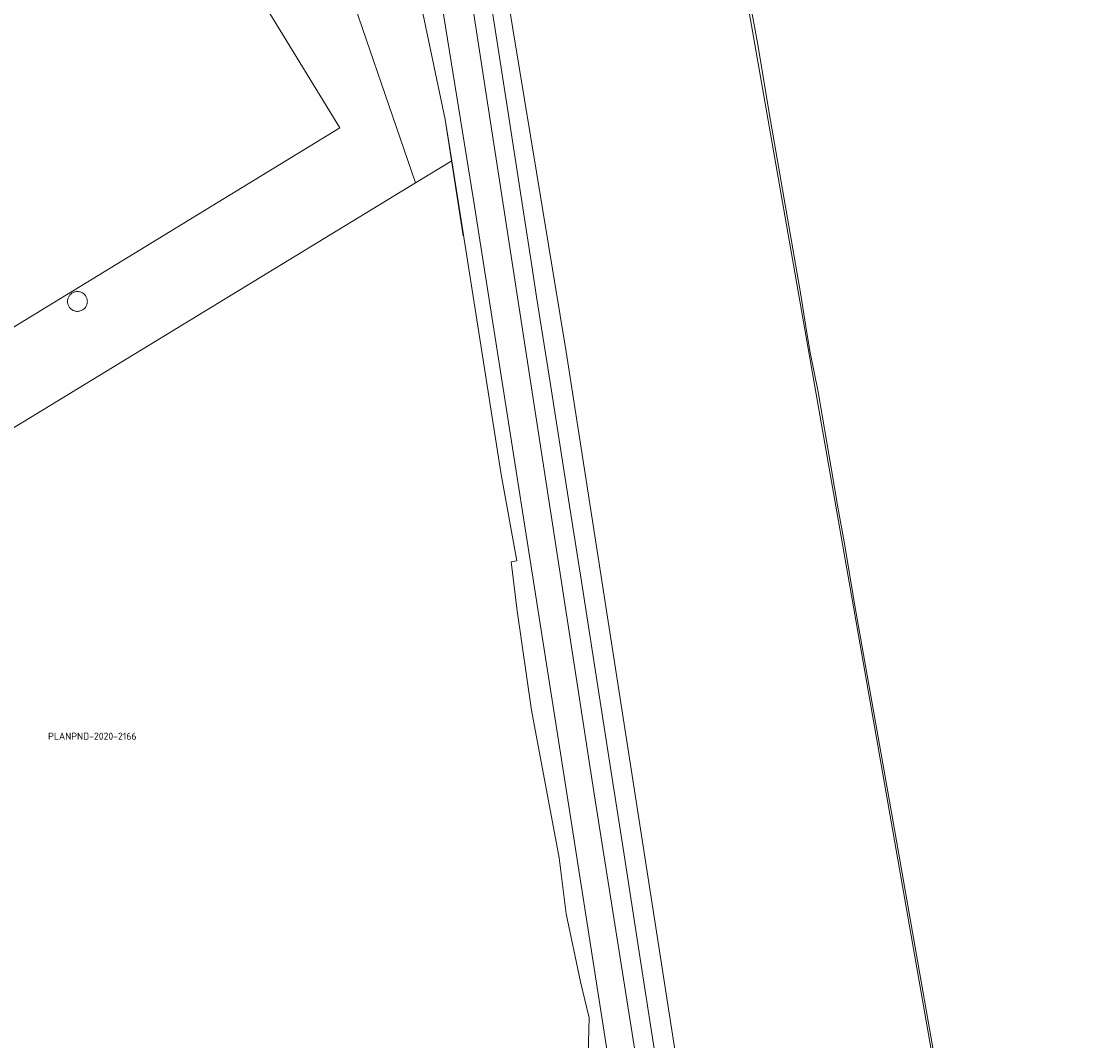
# Model space of a CAD drawing. Header units: metres. Extents: x 207155 to 208055, y 377332 to 379032.
# Tile 4 of 59: x 207551 to 207686, y 377574 to 377704. Entities that reach past the tile are written whole.
import ezdxf
from ezdxf.enums import TextEntityAlignment as Align

# ---------------------------------------------------------------- set-up
doc = ezdxf.new("R2010")
doc.units = ezdxf.units.M
for name, color, linetype, lineweight in [('GB', 1, 'Continuous', 25), ('GMV', 7, 'Continuous', 25), ('LSHD', 34, 'Continuous', 25), ('LSPR', 7, 'Continuous', 25)]:
    doc.layers.add(name, color=color, linetype=linetype, lineweight=lineweight)
doc.layers.add('PLANPND', color=7, linetype='Continuous')
doc.styles.add('ISO', font='isocpeur.ttf', dxfattribs={"height": 1})

msp = doc.modelspace()

# ---------------------------------------------------------------- linework, layer by layer
at = {"layer": 'GB', "linetype": 'Continuous', "lineweight": 13}
for points in [[(207565.528, 377733.442), (207591.606, 377690.784)], [(207591.606, 377690.784), (207523.358, 377649.124)]]:
    msp.add_lwpolyline(points, dxfattribs=at)
at = {"layer": 'GMV', "linetype": 'Continuous', "lineweight": 13}
for points in [[(207553.316, 378051.464), (207558.627, 378018.24), (207563.422, 377985.032), (207566.99, 377961.853), (207572.396, 377923.572), (207577.708, 377887.852), (207586.349, 377827.172), (207592.981, 377782.834), (207599.102, 377743.303), (207603.255, 377715.364), (207608.725, 377681.572), (207620.814, 377604.75), (207626.52, 377568.213), (207631.157, 377537.861), (207635.899, 377505.293), (207640.866, 377473.945), (207644.281, 377451.686), (207654.061, 377389.323), (207660.866, 377346.739), (207662.019, 377339.62)], [(207601.285, 377683.735), (207580.897, 377743.188)], [(207599.215, 377719.948), (207605.118, 377691.861)], [(207623.279, 377708.153), (207623.687, 377708.217), (207623.697, 377708.152), (207633.564, 377709.718), (207643.028, 377711.219), (207686.212, 377465.078)], [(207605.948, 377686.576), (207605.118, 377691.861)], [(207605.948, 377686.576), (207601.285, 377683.735)], [(207612.252, 377646.436), (207605.948, 377686.576)], [(207601.285, 377683.735), (207489.798, 377615.801)], [(207556.823, 377668.968), (207556.792, 377668.857)], [(207556.864, 377669.074), (207556.823, 377668.968)], [(207556.912, 377669.174), (207556.864, 377669.074)], [(207556.968, 377669.267), (207556.912, 377669.174)], [(207557.03, 377669.353), (207556.968, 377669.267)], [(207557.097, 377669.431), (207557.03, 377669.353)], [(207557.168, 377669.502), (207557.097, 377669.431)], [(207557.242, 377669.564), (207557.168, 377669.502)], [(207557.317, 377669.619), (207557.242, 377669.564)], [(207557.393, 377669.667), (207557.317, 377669.619)], [(207557.472, 377669.709), (207557.393, 377669.667)], [(207557.557, 377669.747), (207557.472, 377669.709)], [(207557.648, 377669.779), (207557.557, 377669.747)], [(207557.745, 377669.805), (207557.648, 377669.779)], [(207557.846, 377669.824), (207557.745, 377669.805)], [(207557.952, 377669.835), (207557.846, 377669.824)], [(207558.06, 377669.836), (207557.952, 377669.835)], [(207558.171, 377669.829), (207558.06, 377669.836)], [(207558.283, 377669.811), (207558.171, 377669.829)], [(207558.395, 377669.782), (207558.283, 377669.811)], [(207558.504, 377669.744), (207558.395, 377669.782)], [(207558.61, 377669.695), (207558.504, 377669.744)], [(207558.712, 377669.636), (207558.61, 377669.695)], [(207558.807, 377669.569), (207558.712, 377669.636)], [(207558.895, 377669.493), (207558.807, 377669.569)], [(207558.976, 377669.411), (207558.895, 377669.493)], [(207559.047, 377669.323), (207558.976, 377669.411)], [(207559.109, 377669.231), (207559.047, 377669.323)], [(207559.162, 377669.136), (207559.109, 377669.231)], [(207559.205, 377669.039), (207559.162, 377669.136)], [(207559.24, 377668.942), (207559.205, 377669.039)], [(207556.771, 377668.743), (207556.76, 377668.627)], [(207556.76, 377668.627), (207556.76, 377668.51)], [(207556.76, 377668.51), (207556.771, 377668.393)], [(207556.792, 377668.857), (207556.771, 377668.743)], [(207556.771, 377668.393), (207556.792, 377668.279)], [(207556.792, 377668.279), (207556.823, 377668.168)], [(207556.823, 377668.168), (207556.864, 377668.063)], [(207556.864, 377668.063), (207556.912, 377667.963)], [(207556.912, 377667.963), (207556.968, 377667.869)], [(207556.968, 377667.869), (207557.03, 377667.783)], [(207557.03, 377667.783), (207557.097, 377667.705)], [(207557.097, 377667.705), (207557.168, 377667.634)], [(207557.168, 377667.634), (207557.242, 377667.572)], [(207558.807, 377667.567), (207558.895, 377667.643)], [(207558.895, 377667.643), (207558.976, 377667.725)], [(207558.976, 377667.725), (207559.047, 377667.813)], [(207559.047, 377667.813), (207559.109, 377667.905)], [(207559.109, 377667.905), (207559.162, 377668)], [(207559.162, 377668), (207559.205, 377668.097)], [(207559.205, 377668.097), (207559.24, 377668.194)], [(207559.265, 377668.845), (207559.24, 377668.942)], [(207559.24, 377668.194), (207559.265, 377668.291)], [(207559.283, 377668.75), (207559.265, 377668.845)], [(207559.265, 377668.291), (207559.283, 377668.386)], [(207559.293, 377668.658), (207559.283, 377668.75)], [(207559.283, 377668.386), (207559.293, 377668.478)], [(207559.296, 377668.568), (207559.293, 377668.658)], [(207559.293, 377668.478), (207559.296, 377668.568)], [(207557.242, 377667.572), (207557.317, 377667.517)], [(207557.317, 377667.517), (207557.393, 377667.469)], [(207557.393, 377667.469), (207557.472, 377667.427)], [(207557.472, 377667.427), (207557.557, 377667.39)], [(207557.557, 377667.39), (207557.648, 377667.357)], [(207557.648, 377667.357), (207557.745, 377667.331)], [(207557.745, 377667.331), (207557.846, 377667.312)], [(207557.846, 377667.312), (207557.952, 377667.302)], [(207557.952, 377667.302), (207558.06, 377667.3)], [(207558.06, 377667.3), (207558.171, 377667.308)], [(207558.171, 377667.308), (207558.283, 377667.325)], [(207558.283, 377667.325), (207558.395, 377667.354)], [(207558.395, 377667.354), (207558.504, 377667.392)], [(207558.504, 377667.392), (207558.61, 377667.441)], [(207558.61, 377667.441), (207558.712, 377667.5)], [(207558.712, 377667.5), (207558.807, 377667.567)], [(207614.288, 377635.349), (207612.252, 377646.436)], [(207613.533, 377635.238), (207614.288, 377635.349)], [(207614.303, 377628.984), (207613.533, 377635.238)], [(207616.152, 377616.232), (207614.303, 377628.984)], [(207619.671, 377597.345), (207616.152, 377616.232)], [(207620.598, 377590.184), (207619.671, 377597.345)], [(207622.416, 377581.449), (207620.598, 377590.184)], [(207623.523, 377576.843), (207622.416, 377581.449)], [(207623.26, 377567.728), (207623.523, 377576.843)]]:
    msp.add_lwpolyline(points, dxfattribs=at)
at = {"layer": 'LSHD', "linetype": 'Continuous', "lineweight": 13}
for points in [[(207607.393, 377676.98), (207605.118, 377691.861), (207599.215, 377719.948), (207595.901, 377737.807), (207594.843, 377744.253), (207592.974, 377757.025), (207589.25, 377780.703), (207575.139, 377870.603), (207568.26, 377918.637)], [(207633.328, 377563.457), (207631.378, 377575.916), (207629.863, 377585.803), (207628, 377597.707), (207626.255, 377608.86), (207624.727, 377618.701), (207622.543, 377632.717), (207620.772, 377644.018), (207618.581, 377657.95), (207616.808, 377669.173), (207616.196, 377673.126), (207614.675, 377683.02), (207613.257, 377692.149), (207611.749, 377701.781), (207609.81, 377714.243)], [(207643.331, 377711.174), (207645.067, 377701.667), (207646.751, 377691.735), (207650.629, 377669.429), (207651.403, 377664.546), (207651.817, 377662.03), (207652.84, 377657.001), (207654.523, 377647.263), (207655.375, 377642.237), (207656.248, 377637.339), (207657.483, 377629.858), (207661, 377610.159), (207662.725, 377600.256), (207665.348, 377585.394), (207667.504, 377573.001)]]:
    msp.add_lwpolyline(points, dxfattribs=at)
at = {"layer": 'LSPR', "linetype": 'Continuous', "lineweight": 13}
for points in [[(207557.257, 378052.047), (207571.161, 377956.538), (207578.529, 377907.021), (207592.883, 377809.38), (207598.955, 377768.969), (207624.174, 377605.548), (207632.789, 377551.172), (207665.49, 377341.78)], [(207601.074, 377787.215), (207603.642, 377770.619), (207607.084, 377746.856), (207612.207, 377712.812), (207620.59, 377662.104), (207653.396, 377451.438), (207668.723, 377354.3), (207670.31, 377344.779)]]:
    msp.add_lwpolyline(points, dxfattribs=at)

# ---------------------------------------------------------------- texts
at = {"layer": 'PLANPND', "linetype": 'Continuous', "lineweight": 13, "style": 'ISO'}
msp.add_text('PLANPND-2020-2166', height=0.9, dxfattribs=at).set_placement((207559.926, 377612.911), align=Align.MIDDLE_CENTER)

doc.saveas('drawing.dxf')
